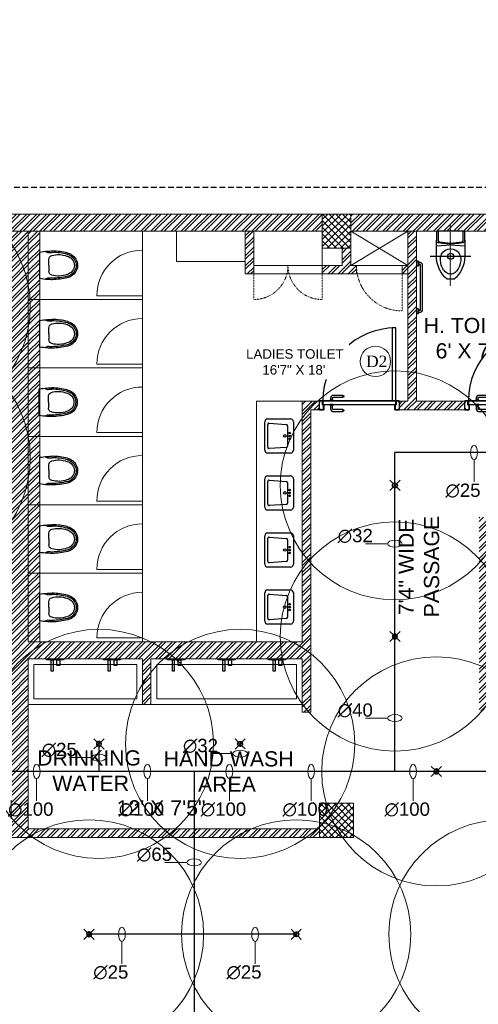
# Model space of a CAD drawing. Header units: inches. Extents: x 127277 to 158499, y 12149 to 20675.
# Tile 23 of 29: x 127875 to 128116, y 19253 to 19771. Entities that reach past the tile are written whole.
import ezdxf

# ---------------------------------------------------------------- set-up
doc = ezdxf.new("R2010")
doc.units = ezdxf.units.IN
doc.header["$MEASUREMENT"] = 0
doc.header["$PDMODE"] = 34
doc.linetypes.add('CENTER', pattern=[50.8, 31.75, -6.35, 6.35, -6.35])
doc.linetypes.add('HIDDEN', pattern=[0.375, 0.25, -0.125])
for name, color, linetype, lineweight in [('00-GRIDTEXT', 1, 'Continuous', 13), ('FIRE', 1, 'Continuous', 25), ('KIT TEXT.', 5, 'Continuous', 5), ('PD_BRICK WALL_115', 134, 'Continuous', 30), ('PD_BRICK WALL_230', 4, 'Continuous', 50), ('PD_COLUMN', 2, 'Continuous', 60), ('PD_DOOR', 42, 'Continuous', 25), ('PD_ELEVATION_03', 80, 'Continuous', 25), ('PD_FIXTURE', 21, 'Continuous', 25), ('PD_HATCH', 45, 'Continuous', 9), ('PP-SPRINKLER PIPE', 1, 'Continuous', 0), ('PP-TEXT', 7, 'Continuous', 40), ('SH-SPRINKLAR', 1, 'Continuous', 0)]:
    doc.layers.add(name, color=color, linetype=linetype, lineweight=lineweight)
for name, color, linetype in [('PD_025_TEXT', 61, 'Continuous'), ('PD_DIMENSION', 101, 'Continuous'), ('PP-SPRINKLER', 1, 'Continuous')]:
    doc.layers.add(name, color=color, linetype=linetype)
doc.styles.add('ISO', font='isocp.shx', dxfattribs={"height": 250})
doc.styles.get("Standard").update_dxf_attribs({"font": 'times.ttf', "height": 4})
doc.styles.add('style1', font='arial.ttf', dxfattribs={"height": 500})
doc.styles.add('text Ht 200mm', font='arial.ttf')
doc.dimstyles.new('Copy of MONTY-1', dxfattribs={"dimtxt": 6, "dimasz": 6, "dimexe": 1.625, "dimexo": 9.125, "dimgap": 0.09, "dimtad": 0, "dimdec": 1, "dimzin": 0, "dimdsep": 46, "dimlunit": 4, "dimtxsty": 'Standard', "dimblk": 'OBLIQUE', "dimcen": 1.125, "dimadec": 0, "dimazin": 0, "dimtfac": 1, "dimtdec": 1, "dimtofl": 0, "dimtmove": 0, "dimatfit": 3, "dimfxl": 7, "dimfxlon": 1, "dimtolj": 1, "dimtzin": 0, "dimlwe": 15, "dimarcsym": 1})
pattern_1 = [(45, (284116.9407, 45358.2446), (-1.767766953, 1.767766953), []), (135, (284116.9407, 45358.2446), (-1.767766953, -1.767766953), [])]

# ---------------------------------------------------------------- blocks, each defined once
blk = doc.blocks.new('A$C6E471120')
at = {"layer": 'KIT TEXT.', "color": 251, "char_height": 60.18, "attachment_point": 7, "style": 'ISO'}
for s, insert, width in [('\\pi300.49;{\\Fromans|c0;\\W0.8;WORK TABLE}', (-5068, -328, 489), 1050.28), ('\\pi325.49;{\\Fromans|c0;\\W0.8;WORK TABLE \\P\\pi370.19;WITH SINK}', (-834, -1718, 489), 1100.28), ('\\pi300.49;{\\Fromans|c0;\\W0.8;WORK TABLE}', (-5344, -1933, 489), 1050.28), ('\\pi300.49;{\\Fromans|c0;\\W0.8;WORK TABLE}', (-5344, -2683, 489), 1050.28), ('\\pi526.07;{\\Fromans|c0;\\W0.8; \\P\\pi263.59;CHEST FREEZER}', (-2321, -2769, 489), 1100.28), ('\\pi526.07;{\\Fromans|c0;\\W0.8; \\P\\pi263.59;CHEST FREEZER}', (-1183, -2769, 489), 1100.28)]:
    blk.add_mtext(s, dxfattribs=dict(at, insert=insert, width=width))
blk = doc.blocks.new('door 1')
at = {"layer": 'PD_DOOR', "color": 8}
for p, q in [((159756, 15338), (159696, 15338)), ((159696, 15338), (159696, 15313)), ((159696, 15313), (159696, 15338)), ((159696, 15338), (159756, 15338)), ((159696, 15213), (159696, 15338)), ((159698, 15313), (159698, 15336)), ((159698, 15336), (159754, 15336)), ((159754, 15336), (159698, 15336)), ((159698, 15336), (159698, 15313)), ((159754, 15336), (159754, 15268)), ((159754, 15268), (159754, 15336)), ((159756, 15266), (159756, 15338)), ((159756, 15338), (159756, 15266)), ((160473, 15356), (160473, 15360)), ((160473, 15360), (160473, 15356)), ((160603, 15360), (160473, 15360)), ((160473, 15360), (160473, 15336)), ((160473, 15360), (160473, 15360)), ((160473, 15335), (160473, 15360)), ((160473, 15335), (160473, 15339)), ((160473, 15339), (160473, 15335)), ((160473, 15336), (160473, 15335)), ((160473, 15335), (160603, 15335)), ((160796, 15338), (160736, 15338)), ((160736, 15338), (160736, 15266)), ((160736, 15266), (160736, 15338)), ((160736, 15338), (160796, 15338)), ((160738, 15268), (160738, 15336)), ((160738, 15336), (160794, 15336)), ((160794, 15336), (160738, 15336)), ((160738, 15336), (160738, 15268)), ((160794, 15336), (160794, 15313)), ((160794, 15313), (160794, 15336)), ((160796, 15313), (160796, 15338)), ((160796, 15338), (160796, 15313)), ((160796, 15338), (160796, 15213)), ((159696, 15313), (159698, 15313)), ((159698, 15313), (159696, 15313)), ((159698, 15238), (159696, 15238)), ((159696, 15238), (159696, 15213)), ((159696, 15213), (159696, 15238)), ((159696, 15238), (159698, 15238)), ((159696, 15213), (159741, 15213)), ((159741, 15213), (159696, 15213)), ((159696, 15213), (159744, 15213)), ((159744, 15213), (159696, 15213)), ((159698, 15215), (159698, 15238)), ((159698, 15238), (159698, 15215)), ((159739, 15215), (159698, 15215)), ((159698, 15215), (159739, 15215)), ((159754, 15268), (159739, 15268)), ((159739, 15268), (159739, 15215)), ((159739, 15215), (159739, 15268)), ((159739, 15268), (159754, 15268)), ((159741, 15213), (159741, 15266)), ((159741, 15266), (159756, 15266)), ((159756, 15266), (159741, 15266)), ((159741, 15266), (159741, 15213)), ((160748, 15263), (159744, 15263)), ((159744, 15263), (159744, 15213)), ((160748, 15263), (159744, 15263)), ((159744, 15263), (159744, 15213)), ((159794, 15213), (159744, 15213)), ((159744, 15213), (159744, 14209)), ((159744, 15213), (160748, 15213)), ((159744, 15213), (159794, 15213)), ((159744, 15213), (159794, 15213)), ((159794, 15213), (159744, 15213)), ((159794, 14209), (159794, 15213)), ((159794, 15213), (160748, 15213)), ((159794, 15213), (160748, 15213)), ((160748, 15213), (159794, 15213)), ((160605, 15273), (160605, 15263)), ((160622, 15273), (160605, 15273)), ((160605, 15273), (160622, 15273)), ((160650, 15263), (160605, 15263)), ((160605, 15263), (160650, 15263)), ((160605, 15213), (160605, 15203)), ((160605, 15213), (160650, 15213)), ((160639, 15213), (160605, 15213)), ((160605, 15203), (160650, 15203)), ((160650, 15203), (160605, 15203)), ((160615, 15323), (160615, 15273)), ((160640, 15273), (160615, 15273)), ((160615, 15273), (160622, 15273)), ((160615, 15203), (160615, 15178)), ((160615, 15203), (160640, 15203)), ((160640, 15203), (160615, 15203)), ((160618, 15268), (160618, 15263)), ((160638, 15268), (160618, 15268)), ((160618, 15268), (160638, 15268)), ((160638, 15263), (160618, 15263)), ((160618, 15263), (160638, 15263)), ((160618, 15213), (160618, 15208)), ((160618, 15213), (160638, 15213)), ((160618, 15213), (160618, 15213)), ((160638, 15213), (160618, 15213)), ((160618, 15208), (160638, 15208)), ((160638, 15208), (160618, 15208)), ((160622, 15273), (160625, 15273)), ((160625, 15273), (160628, 15273)), ((160628, 15273), (160631, 15273)), ((160628, 15273), (160650, 15273)), ((160631, 15273), (160634, 15273)), ((160634, 15273), (160640, 15273)), ((160650, 15273), (160634, 15273)), ((160638, 15263), (160638, 15268)), ((160638, 15208), (160638, 15213)), ((160650, 15213), (160639, 15213)), ((160640, 15273), (160640, 15323)), ((160640, 15178), (160640, 15203)), ((160650, 15263), (160650, 15273)), ((160650, 15203), (160650, 15213)), ((160736, 15266), (160751, 15266)), ((160751, 15266), (160736, 15266)), ((160753, 15268), (160738, 15268)), ((160738, 15268), (160753, 15268)), ((160748, 15213), (160748, 15263)), ((160748, 15263), (160748, 15213)), ((160748, 15213), (160796, 15213)), ((160796, 15213), (160748, 15213)), ((160751, 15266), (160751, 15213)), ((160751, 15213), (160751, 15266)), ((160751, 15213), (160796, 15213)), ((160796, 15213), (160751, 15213)), ((160753, 15215), (160753, 15268)), ((160753, 15268), (160753, 15215)), ((160794, 15215), (160753, 15215)), ((160753, 15215), (160794, 15215)), ((160794, 15313), (160796, 15313)), ((160796, 15313), (160794, 15313)), ((160796, 15238), (160794, 15238)), ((160794, 15238), (160794, 15215)), ((160794, 15215), (160794, 15238)), ((160794, 15238), (160796, 15238)), ((160796, 15213), (160796, 15238)), ((160796, 15238), (160796, 15213)), ((160473, 15165), (160473, 15161)), ((160473, 15161), (160473, 15165)), ((160603, 15165), (160473, 15165)), ((160473, 15165), (160473, 15141)), ((160473, 15165), (160473, 15165)), ((160473, 15140), (160473, 15165)), ((160473, 15144), (160473, 15140)), ((160473, 15140), (160473, 15144)), ((160473, 15141), (160473, 15140)), ((160473, 15140), (160603, 15140)), ((159744, 14209), (159794, 14209))]:
    blk.add_line(p, q, dxfattribs=at)
at = {"layer": 'PD_DOOR', "color": 8, "flags": 128}
for points in [[(160460, 15348), (160460, 15348), (160460, 15349), (160461, 15349), (160461, 15350), (160461, 15350), (160461, 15351), (160461, 15351), (160461, 15352), (160461, 15352), (160461, 15353), (160462, 15353), (160462, 15353), (160462, 15354), (160462, 15354), (160463, 15355), (160463, 15355), (160463, 15356), (160464, 15356), (160464, 15356), (160464, 15357), (160465, 15357), (160465, 15357), (160465, 15358), (160466, 15358), (160466, 15358), (160467, 15358), (160467, 15359), (160467, 15359), (160468, 15359), (160468, 15359), (160469, 15359), (160469, 15360), (160470, 15360), (160470, 15360), (160471, 15360), (160471, 15360), (160472, 15360), (160472, 15360), (160473, 15360), (160473, 15360)], [(160473, 15335), (160472, 15335), (160472, 15335), (160471, 15335), (160471, 15335), (160470, 15335), (160470, 15336), (160469, 15336), (160469, 15336), (160469, 15336), (160468, 15336), (160468, 15336), (160467, 15337), (160467, 15337), (160466, 15337), (160466, 15337), (160465, 15338), (160465, 15338), (160465, 15338), (160464, 15339), (160464, 15339), (160464, 15339), (160463, 15340), (160463, 15340), (160463, 15340), (160462, 15341), (160462, 15341), (160462, 15342), (160462, 15342), (160461, 15343), (160461, 15343), (160461, 15344), (160461, 15344), (160461, 15345), (160461, 15345), (160461, 15346), (160461, 15346), (160460, 15347), (160460, 15347), (160460, 15348), (160460, 15348)], [(160640, 15323), (160640, 15324), (160640, 15326), (160640, 15327), (160640, 15329), (160640, 15330), (160639, 15332), (160639, 15333), (160639, 15334), (160638, 15336), (160637, 15337), (160637, 15339), (160636, 15340), (160635, 15341), (160635, 15343), (160634, 15344), (160633, 15345), (160632, 15346), (160631, 15347), (160630, 15348), (160629, 15350), (160628, 15351), (160627, 15352), (160626, 15352), (160624, 15353), (160623, 15354), (160622, 15355), (160621, 15356), (160619, 15356), (160618, 15357), (160617, 15358), (160615, 15358), (160614, 15359), (160612, 15359), (160611, 15359), (160609, 15360), (160608, 15360), (160606, 15360), (160605, 15360), (160603, 15360), (160603, 15360)], [(160603, 15335), (160603, 15335), (160604, 15335), (160604, 15335), (160605, 15335), (160605, 15335), (160606, 15335), (160606, 15335), (160607, 15335), (160607, 15334), (160608, 15334), (160608, 15334), (160609, 15334), (160609, 15333), (160610, 15333), (160610, 15333), (160610, 15333), (160611, 15332), (160611, 15332), (160612, 15332), (160612, 15331), (160612, 15331), (160613, 15331), (160613, 15330), (160613, 15330), (160613, 15329), (160614, 15329), (160614, 15329), (160614, 15328), (160614, 15328), (160615, 15327), (160615, 15327), (160615, 15326), (160615, 15326), (160615, 15325), (160615, 15325), (160615, 15324), (160615, 15324), (160615, 15323), (160615, 15323), (160615, 15323)], [(160460, 15153), (160460, 15153), (160460, 15154), (160461, 15154), (160461, 15155), (160461, 15155), (160461, 15156), (160461, 15156), (160461, 15157), (160461, 15157), (160461, 15158), (160462, 15158), (160462, 15158), (160462, 15159), (160462, 15159), (160463, 15160), (160463, 15160), (160463, 15161), (160464, 15161), (160464, 15161), (160464, 15162), (160465, 15162), (160465, 15162), (160465, 15163), (160466, 15163), (160466, 15163), (160467, 15163), (160467, 15164), (160467, 15164), (160468, 15164), (160468, 15164), (160469, 15164), (160469, 15165), (160470, 15165), (160470, 15165), (160471, 15165), (160471, 15165), (160472, 15165), (160472, 15165), (160473, 15165), (160473, 15165)], [(160473, 15140), (160472, 15140), (160472, 15140), (160471, 15140), (160471, 15140), (160470, 15140), (160470, 15141), (160469, 15141), (160469, 15141), (160469, 15141), (160468, 15141), (160468, 15141), (160467, 15142), (160467, 15142), (160466, 15142), (160466, 15142), (160465, 15143), (160465, 15143), (160465, 15143), (160464, 15144), (160464, 15144), (160464, 15144), (160463, 15145), (160463, 15145), (160463, 15145), (160462, 15146), (160462, 15146), (160462, 15147), (160462, 15147), (160461, 15148), (160461, 15148), (160461, 15149), (160461, 15149), (160461, 15150), (160461, 15150), (160461, 15151), (160461, 15151), (160460, 15152), (160460, 15152), (160460, 15153), (160460, 15153)], [(160603, 15140), (160604, 15140), (160606, 15140), (160607, 15140), (160609, 15141), (160610, 15141), (160612, 15141), (160613, 15142), (160615, 15142), (160616, 15143), (160618, 15143), (160619, 15144), (160620, 15144), (160622, 15145), (160623, 15146), (160624, 15147), (160625, 15148), (160627, 15148), (160628, 15149), (160629, 15150), (160630, 15152), (160631, 15153), (160632, 15154), (160633, 15155), (160634, 15156), (160634, 15157), (160635, 15159), (160636, 15160), (160637, 15161), (160637, 15163), (160638, 15164), (160638, 15165), (160639, 15167), (160639, 15168), (160640, 15170), (160640, 15171), (160640, 15173), (160640, 15174), (160640, 15176), (160640, 15177), (160640, 15178)], [(160615, 15178), (160615, 15177), (160615, 15177), (160615, 15176), (160615, 15176), (160615, 15175), (160615, 15175), (160615, 15174), (160615, 15174), (160615, 15173), (160614, 15173), (160614, 15172), (160614, 15172), (160614, 15171), (160614, 15171), (160613, 15171), (160613, 15170), (160613, 15170), (160612, 15169), (160612, 15169), (160612, 15169), (160611, 15168), (160611, 15168), (160611, 15168), (160610, 15167), (160610, 15167), (160609, 15167), (160609, 15167), (160608, 15166), (160608, 15166), (160607, 15166), (160607, 15166), (160607, 15166), (160606, 15166), (160606, 15165), (160605, 15165), (160605, 15165), (160604, 15165), (160604, 15165), (160603, 15165), (160603, 15165)]]:
    blk.add_lwpolyline(points, dxfattribs=at)
at = {"layer": 'PD_DOOR', "color": 8}
blk.add_arc((159744, 15213), 1004, 270, 0, dxfattribs=at)
blk = doc.blocks.new('DOOR1')
at = {"color": 8, "xscale": 0.03818181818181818, "yscale": 0.03818181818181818, "zscale": 0.03818181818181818, "rotation": 90}
blk.add_blockref('door 1', (-2370.94, -8406.75), dxfattribs=at)
blk = doc.blocks.new('_OBLIQUE')
at = {"color": 251, "linetype": 'ByBlock'}
blk.add_line((-0.5, -0.5), (0.5, 0.5), dxfattribs=at)
blk = doc.blocks.new('*D698')
at = {"layer": 'Defpoints', "color": 0, "transparency": 16777216}
for p in [(139780.66, 19602.74), (138682.66, 19579.75), (139780.66, 19570.75)]:
    blk.add_point(p, dxfattribs=at)
at = {"layer": 'PD_DIMENSION', "color": 0, "linetype": 'HIDDEN', "lineweight": 15, "ltscale": 12, "transparency": 16777216}
for p, q in [((138682.66, 19584.75), (138682.66, 19604.24)), ((139780.66, 19575.75), (139780.66, 19604.24))]:
    blk.add_line(p, q, dxfattribs=at)
at = {"layer": 'PD_DIMENSION', "color": 0, "linetype": 'HIDDEN', "lineweight": -2, "ltscale": 12, "transparency": 16777216}
for p, q in [((138682.66, 19602.74), (139221.26, 19602.74)), ((139780.66, 19602.74), (139242.05, 19602.74))]:
    blk.add_line(p, q, dxfattribs=at)
at = {"layer": 'PD_DIMENSION', "color": 0, "lineweight": -2, "transparency": 16777216, "xscale": 2, "yscale": 2, "zscale": 2, "rotation": 180}
blk.add_blockref('_OBLIQUE', (138682.66, 19602.74), dxfattribs=at)
at = {"layer": 'PD_DIMENSION', "color": 0, "lineweight": -2, "transparency": 16777216, "xscale": 2, "yscale": 2, "zscale": 2}
blk.add_blockref('_OBLIQUE', (139780.66, 19602.74), dxfattribs=at)
at = {"layer": 'PD_DIMENSION', "color": 0, "lineweight": 5, "transparency": 16777216, "insert": (139231.66, 19602.74), "char_height": 6, "attachment_point": 5}
blk.add_mtext('\\A1;91\'-6"', dxfattribs=at)
blk = doc.blocks.new('XI')
at = {"color": 8, "linetype": 'CENTER', "ltscale": 0.2}
for points in [[(-370, 300), (-370, -300)], [(-802, 0), (95, 0)]]:
    blk.add_lwpolyline(points, dxfattribs=at)
at = {"color": 8}
for points in [[(-134, -210), (-370, -210, -0.218492), (-710, -50), (-710, 50, -0.218492), (-370, 210), (-134, 210)], [(0, 170, 0.414214), (-15, 185), (-131, 185, 0.379919), (-156, 163), (-175, 0), (-156, -163, 0.379919), (-131, -185), (-15, -185, 0.414214), (0, -170)]]:
    blk.add_lwpolyline(points, format="xyb", dxfattribs=at)
for points in [[(-418, 150, -1.051391), (-418, -150, -0.060335), (-499, -137, -0.081386), (-571, -103, -0.106971), (-621, -50, -0.136416), (-635, 0, -0.136416), (-621, 50, -0.106971), (-571, 103, -0.081386), (-499, 137, -0.060335)], [(0, -185), (0, 185, 0.414214), (-25, 210), (-134, 210, 0.379919), (-169, 179), (-176, 118, 0.059314), (-176, -118), (-169, -179, 0.379919), (-134, -210), (-25, -210, 0.414214)]]:
    blk.add_lwpolyline(points, format="xyb", close=True, dxfattribs=at)
blk.add_lwpolyline([(-215, 210), (-200, 0), (-215, -210)], dxfattribs=at)
blk.add_circle((-370, 0), 45, dxfattribs=at)
blk = doc.blocks.new('A$C07EA312C')
at = {"color": 8}
for points in [[(0, 550), (0, 500), (10, 500, 0.414214), (20, 510), (20, 540, 0.414214), (10, 550)], [(0, 50), (0, 0), (10, 0, 0.414214), (20, 10), (20, 40, 0.414214), (10, 50)]]:
    blk.add_lwpolyline(points, format="xyb", close=True, dxfattribs=at)
for points in [[(20, 15), (35, 15, 0.414214), (60, 40), (60, 510, 0.414214), (35, 535), (20, 535)], [(20, 35), (35, 35, 0.414214), (40, 40), (40, 510, 0.414214), (35, 515), (20, 515)]]:
    blk.add_lwpolyline(points, format="xyb", dxfattribs=at)
blk = doc.blocks.new('LV')
at = {"color": 8}
for p, q in [((-305, 51), (-305, 459)), ((-254, 510), (254, 510)), ((-205, 127), (-226, 431)), ((-201, 458), (203, 458)), ((228, 431), (205, 127)), ((305, 459), (305, 51)), ((254, 0), (-254, 0)), ((180, 103), (-180, 103))]:
    blk.add_line(p, q, dxfattribs=at)
for centre, radius in [((0, 154), 23.6), ((-51, 67), 14.4), ((0, 67), 15.3), ((51, 67), 14.4)]:
    blk.add_circle(centre, radius, dxfattribs=at)
for centre, radius, start, end in [((-254, 459), 50.8, 90, 180), ((-201, 433), 25.4, 90, 184.2016), ((203, 433), 25.4, 355.4179, 90), ((254, 459), 50.8, 0, 90), ((-254, 51), 50.8, 180, 270), ((-180, 129), 25.4, 184.2016, 270), ((180, 129), 25.4, 270, 355.4179), ((254, 51), 50.8, 270, 0)]:
    blk.add_arc(centre, radius, start, end, dxfattribs=at)
blk = doc.blocks.new('ta0p3456')
at = {"color": 8, "ltscale": 12}
for points in [[(-4.5, 0), (4.5, 0), (4.5, -0.5), (-4.5, -0.5)], [(-1, -0.5), (-1, -6.5), (-2, -6.5), (-2, -0.5)], [(2.5, -0.5), (2.5, -3.5), (1, -3.5), (1, -0.5)]]:
    blk.add_lwpolyline(points, close=True, dxfattribs=at)
blk = doc.blocks.new('A$C24556D30')
at = {"color": 8}
for p, q in [((170, 400), (170, 20)), ((300, 210), (300, 292)), ((300, 210), (300, 128))]:
    blk.add_line(p, q, dxfattribs=at)
for points in [[(280, 413, 0.02753), (170, 400, 0.02753)], [(300, 210), (300, 290, 0.704392)], [(570, 386, 0.054905), (350, 415, 0.054905)], [(565, 366, 0.054905), (350, 395, 0.054905)], [(300, 210), (300, 130, -0.704392)], [(170, 20, 0.02753), (280, 7, 0.02753)], [(565, 54, -0.054905), (350, 25, -0.054905)], [(570, 34, -0.054905), (350, 5, -0.054905)]]:
    blk.add_lwpolyline(points, format="xyb", dxfattribs=at)
for centre, radius, start, end in [((280, 413), 20, 184.5905, 273.8823), ((350, -585), 1000, 90, 94.0204), ((350, -585), 980, 90, 94.0204), ((360, 292), 60, 105.9249, 180), ((439, 15), 348, 69.701, 105.9249), ((530, 210), 135, 0, 77.2425), ((530, 210), 160, 60, 77.2425), ((530, 210), 180, 60, 77.2425), ((530, 210), 160, 0, 60), ((530, 210), 180, 0, 60), ((530, 210), 135, 282.7575, 0), ((530, 210), 160, 300, 0), ((530, 210), 180, 300, 0), ((280, 7), 20, 86.1177, 175.4095), ((350, 1005), 1000, 265.9796, 270), ((350, 1005), 980, 265.9796, 270), ((360, 128), 60, 180, 254.0751), ((439, 405), 348, 254.0751, 290.299), ((530, 210), 160, 282.7575, 300), ((530, 210), 180, 282.7575, 300)]:
    blk.add_arc(centre, radius, start, end, dxfattribs=at)
blk = doc.blocks.new('PP-CEILING PENDANT')
at = {"layer": 'SH-SPRINKLAR', "lineweight": -3}
for p, q in [((-17, 17), (-76, 76)), ((-24, 1), (-37, 4)), ((-24, 0), (-37, -3)), ((-17, 17), (-29, 24)), ((-17, 17), (-24, 29)), ((0, 24), (-3, 37)), ((-1, 9), (-1, 24)), ((1, 24), (4, 37)), ((1, 9), (1, 24)), ((17, 17), (75, 75)), ((17, 17), (24, 29)), ((18, 16), (29, 24)), ((24, 0), (37, 3)), ((-18, -16), (-76, -75)), ((-18, -16), (-29, -23)), ((-17, -17), (-25, -28)), ((-2, -24), (-4, -37)), ((-1, -24), (-1, -9)), ((-1, -24), (2, -37)), ((1, -24), (1, -9)), ((16, -18), (23, -30)), ((16, -18), (75, -76)), ((17, -17), (28, -25)), ((24, -1), (37, -4))]:
    blk.add_line(p, q, dxfattribs=at)
at = {"layer": 'SH-SPRINKLAR', "color": 8, "lineweight": 5}
blk.add_circle((0, 0), 1700, dxfattribs=at)
at = {"layer": 'SH-SPRINKLAR', "lineweight": -3}
for centre, major_axis, start_param, end_param in [((0, 0), (26.5, 26.5), 1.657505, 2.255676), ((0, 0), (-26.5, 26.5), 5.588406, 6.189787), ((0, 0), (0.02, 8.87), 5.497787, 11.780972), ((0, 0), (0.02, 6.56), 5.497787, 11.780972), ((0, 23), (1.12, 1.12), 5.863873, 8.273293), ((0, 0), (-26.5, 26.5), 4.798644, 5.40368), ((0, 0), (26.5, 26.5), 5.57395, 6.180955), ((0, 0), (-26.5, 26.5), 0.862204, 1.45951), ((0, 0), (-26.5, 26.5), 1.637496, 2.236801), ((0, -23), (1.12, 1.12), 2.722281, 5.131701), ((0, 0), (-26.5, 26.5), 2.418515, 3.021492), ((0, 0), (26.5, 26.5), 4.778634, 5.384791)]:
    blk.add_ellipse(centre, major_axis=major_axis, ratio=1, start_param=start_param, end_param=end_param, dxfattribs=at)
blk = doc.blocks.new('PP-SP ARROW')
at = {"color": 3}
blk.add_line((-31.5, 0), (-128.7, 0), dxfattribs=at)
blk.add_ellipse((0, 0), major_axis=(-31.5, 0), ratio=0.476486, dxfattribs=at)
blk = doc.blocks.new('FIRST FLOOR')
at = {"layer": 'PD_HATCH', "lineweight": 5}
h = blk.add_hatch(dxfattribs=at)
h.set_pattern_fill('ANSI37', color=251, scale=20)
h.set_pattern_definition(pattern_1)
h.paths.add_polyline_path([(139428.16, 19588.75), (139413.16, 19588.75), (139413.16, 19570.75), (139428.16, 19570.75)])
h = blk.add_hatch(dxfattribs=at)
h.set_pattern_fill('ANSI32', color=251, scale=10)
h.set_pattern_definition([(45, (139238.8868, 19346.3716), (-2.65165, 2.65165), []), (45, (139240.6546, 19346.3716), (-2.65165, 2.65165), [])])
h.paths.add_polyline_path([(139249.66, 19348.45), (139206.41, 19348.45), (139206.41, 19343.95), (139249.66, 19343.95)])
h.paths.add_polyline_path([(139164.41, 19348.45), (139121.16, 19348.45), (139121.16, 19343.95), (139164.41, 19343.95)], flags=17)
h.paths.add_polyline_path([(139207.66, 19260.75), (139207.66, 19265.25), (139121.16, 19265.25), (139121.16, 19420.75), (139044.16, 19420.75), (139044.16, 19364.75), (139082.16, 19364.75), (139082.16, 19369.25), (139048.66, 19369.25), (139048.66, 19416.25), (139116.66, 19416.25), (139116.66, 19369.25), (139112.16, 19369.25), (139112.16, 19364.75), (139116.66, 19364.75), (139116.66, 19316.75), (139112.16, 19316.75), (139112.16, 19312.25), (139116.66, 19312.25), (139116.66, 19265.25), (139060.66, 19265.25), (139060.66, 19260.75), (139194.16, 19260.75), (139194.16, 19254.75), (139198.66, 19254.75), (139198.66, 19260.75)])
h.paths.add_polyline_path([(139249.66, 19265.25), (139249.66, 19260.75), (139411.66, 19260.75), (139411.66, 19265.25), (139258.66, 19265.25), (139258.66, 19354.75), (139318.66, 19354.75), (139318.66, 19330.75), (139323.16, 19330.75), (139323.16, 19354.75), (139402.66, 19354.75), (139402.66, 19326.75), (139407.16, 19326.75), (139407.16, 19485.75), (139411.66, 19485.75), (139411.66, 19490.25), (139402.66, 19490.25), (139402.66, 19363.75), (139258.66, 19363.75), (139258.66, 19579.75), (139249.66, 19579.75)])
h = blk.add_hatch(dxfattribs=at)
h.set_pattern_fill('ANSI32', color=251, scale=10)
h.set_pattern_definition([(45, (165803.1266, 37468.1404), (-2.65165043, 2.65165043), []), (45, (165804.8943, 37468.1404), (-2.65165043, 2.65165043), [])])
h.paths.add_polyline_path([(139264.66, 19579.75), (139258.66, 19579.75), (139258.66, 19543.75), (139264.66, 19543.75)])
h.paths.add_polyline_path([(139264.66, 19543.75), (139258.66, 19543.75), (139258.66, 19507.75), (139264.66, 19507.75)])
h.paths.add_polyline_path([(139258.66, 19507.75), (139258.66, 19471.75), (139264.66, 19471.75), (139264.66, 19507.75)])
h.paths.add_polyline_path([(139264.66, 19471.75), (139258.66, 19471.75), (139258.66, 19435.75), (139264.66, 19435.75)])
h.paths.add_polyline_path([(139264.66, 19435.75), (139258.66, 19435.75), (139258.66, 19399.75), (139264.66, 19399.75)])
h.paths.add_polyline_path([(139264.66, 19399.75), (139258.66, 19399.75), (139258.66, 19363.75), (139264.66, 19363.75)])
h.paths.add_polyline_path([(139543.66, 19579.75), (139534.66, 19579.75), (139534.66, 19490.25), (139530.16, 19490.25), (139530.16, 19485.75), (139534.66, 19485.75), (139534.66, 19475.75), (139543.66, 19475.75)])
h.paths.add_polyline_path([(139462.66, 19579.75), (139458.16, 19579.75), (139458.16, 19490.25), (139453.66, 19490.25), (139453.66, 19485.75), (139488.16, 19485.75), (139488.16, 19490.25), (139462.66, 19490.25)])
h.paths.add_polyline_path([(139458.16, 19561.75), (139455.16, 19561.75), (139455.16, 19557.25), (139458.16, 19557.25)], flags=17)
h.paths.add_polyline_path([(139431.16, 19561.75), (139428.16, 19561.75), (139428.16, 19570.75), (139423.66, 19570.75), (139423.66, 19561.75), (139413.16, 19561.75), (139413.16, 19557.25), (139431.16, 19557.25)])
h.paths.add_polyline_path([(139377.16, 19579.75), (139372.66, 19579.75), (139372.66, 19563.75), (139372.66, 19557.25), (139377.16, 19557.25), (139377.16, 19561.75)])
h.paths.add_polyline_path([(139668.16, 19579.75), (139663.66, 19579.75), (139663.66, 19561.75), (139668.16, 19561.75)])
h = blk.add_hatch(dxfattribs=at)
h.set_pattern_fill('ANSI37', color=251, scale=20)
h.set_pattern_definition(pattern_1)
h.paths.add_polyline_path([(139429.66, 19278.75), (139429.66, 19260.75), (139411.66, 19260.75), (139411.66, 19278.75)])
at = {"layer": 'PD_BRICK WALL_115', "color": 251, "lineweight": 5}
for p, q in [((139789.66, 19588.75), (139007.41, 19588.75)), ((139413.16, 19579.75), (139243.66, 19579.75)), ((139264.66, 19363.75), (139264.66, 19579.75)), ((139372.66, 19579.75), (139372.66, 19557.25)), ((139377.16, 19579.75), (139377.16, 19557.25)), ((139593.16, 19579.75), (139428.16, 19579.75)), ((139462.66, 19490.25), (139462.66, 19579.75)), ((139423.66, 19570.75), (139423.66, 19561.75)), ((139428.16, 19570.75), (139428.16, 19561.75)), ((139413.16, 19561.75), (139423.66, 19561.75)), ((139428.16, 19561.75), (139431.16, 19561.75)), ((139431.16, 19561.75), (139431.16, 19557.25)), ((139455.16, 19561.75), (139458.16, 19561.75)), ((139455.16, 19561.75), (139455.16, 19557.25)), ((139372.66, 19557.25), (139377.16, 19557.25)), ((139413.16, 19557.25), (139431.16, 19557.25)), ((139455.16, 19557.25), (139458.16, 19557.25)), ((139453.66, 19485.75), (139453.66, 19490.25)), ((139453.66, 19490.25), (139453.66, 19485.75)), ((139462.66, 19490.25), (139488.16, 19490.25)), ((139488.16, 19490.25), (139488.16, 19485.75)), ((139453.66, 19485.75), (139488.16, 19485.75))]:
    blk.add_line(p, q, dxfattribs=at)
for points in [[(139453.66, 19490.25), (139458.16, 19490.25), (139458.16, 19579.75)], [(139411.66, 19260.75), (139249.66, 19260.75), (139249.66, 19265.25)]]:
    blk.add_lwpolyline(points, dxfattribs=at)
at = {"layer": 'PD_BRICK WALL_230', "color": 251, "lineweight": 5}
blk.add_line((139413.16, 19561.75), (139413.16, 19557.25), dxfattribs=at)
at = {"layer": 'PD_COLUMN', "color": 251, "lineweight": 5}
for points in [[(139428.16, 19570.75), (139413.16, 19570.75), (139413.16, 19588.75), (139428.16, 19588.75)], [(139429.66, 19278.75), (139429.66, 19260.75), (139411.66, 19260.75), (139411.66, 19278.75)]]:
    blk.add_lwpolyline(points, close=True, dxfattribs=at)
at = {"layer": 'PD_DOOR', "color": 251, "lineweight": 5}
blk.add_circle((139441.14, 19511.21), 8, dxfattribs=at)
at = {"layer": 'PD_ELEVATION_03', "color": 251, "lineweight": 5, "ltscale": 12}
for p, q in [((139413.16, 19570.75), (139413.16, 19561.75)), ((139413.16, 19561.75), (139377.16, 19561.75)), ((139455.16, 19561.75), (139431.16, 19561.75)), ((139413.16, 19557.25), (139377.16, 19557.25)), ((139431.16, 19557.25), (139455.16, 19557.25))]:
    blk.add_line(p, q, dxfattribs=at)
at = {"layer": 'PD_FIXTURE', "color": 251, "lineweight": 5, "ltscale": 12}
for p, q in [((139318.66, 19579.75), (139318.66, 19569.75)), ((139428.16, 19561.75), (139458.16, 19579.75)), ((139458.16, 19561.75), (139428.16, 19579.75)), ((139318.66, 19545.75), (139318.66, 19569.75)), ((139318.66, 19543.75), (139258.66, 19543.75)), ((139318.66, 19545.75), (139294.66, 19545.75)), ((139318.66, 19545.75), (139318.66, 19532.13)), ((139318.66, 19545.75), (139318.66, 19533.75)), ((139318.66, 19509.75), (139318.66, 19533.75)), ((139318.66, 19507.75), (139258.66, 19507.75)), ((139318.66, 19509.75), (139294.66, 19509.75)), ((139318.66, 19509.75), (139318.66, 19496.13)), ((139318.66, 19509.75), (139318.66, 19497.75)), ((139318.66, 19473.75), (139318.66, 19497.75)), ((139378.66, 19363.75), (139378.66, 19490.25)), ((139402.66, 19490.25), (139378.66, 19490.25)), ((139318.66, 19471.75), (139258.66, 19471.75)), ((139318.66, 19473.75), (139294.66, 19473.75)), ((139318.66, 19473.75), (139318.66, 19460.13)), ((139318.66, 19473.75), (139318.66, 19461.75)), ((139318.66, 19437.75), (139318.66, 19461.75)), ((139318.66, 19435.75), (139258.66, 19435.75)), ((139318.66, 19437.75), (139294.66, 19437.75)), ((139318.66, 19437.75), (139318.66, 19424.13)), ((139318.66, 19437.75), (139318.66, 19425.75)), ((139318.66, 19401.75), (139318.66, 19425.75)), ((139318.66, 19399.75), (139258.66, 19399.75)), ((139318.66, 19401.75), (139294.66, 19401.75)), ((139318.66, 19401.75), (139318.66, 19388.13)), ((139318.66, 19401.75), (139318.66, 19389.75)), ((139318.66, 19365.75), (139318.66, 19389.75)), ((139318.66, 19365.75), (139294.66, 19365.75)), ((139318.66, 19365.75), (139318.66, 19363.75)), ((139318.66, 19330.75), (139258.66, 19330.75)), ((139402.66, 19330.75), (139323.16, 19330.75))]:
    blk.add_line(p, q, dxfattribs=at)
at = {"layer": 'PD_FIXTURE', "color": 251, "linetype": 'HIDDEN', "lineweight": 5, "ltscale": 0.2}
for p, q in [((139377.16, 19561.75), (139377.16, 19543.75)), ((139413.16, 19561.75), (139413.16, 19543.75)), ((139455.16, 19561.75), (139455.16, 19537.75))]:
    blk.add_line(p, q, dxfattribs=at)
at = {"layer": 'PD_FIXTURE', "color": 251, "lineweight": 5, "ltscale": 12}
for points in [[(139336.66, 19579.75), (139372.66, 19579.75), (139372.66, 19563.75), (139336.66, 19563.75)], [(139261.66, 19333.75), (139315.66, 19333.75), (139315.66, 19351.75), (139261.66, 19351.75)], [(139326.16, 19333.75), (139399.66, 19333.75), (139399.66, 19351.75), (139326.16, 19351.75)]]:
    blk.add_lwpolyline(points, close=True, dxfattribs=at)
for centre in [(139318.66, 19545.75), (139318.66, 19509.75), (139318.66, 19473.75), (139318.66, 19437.75), (139318.66, 19401.75), (139318.66, 19365.75)]:
    blk.add_arc(centre, 24, 90, 180, dxfattribs=at)
at = {"layer": 'PD_FIXTURE', "color": 251, "linetype": 'HIDDEN', "lineweight": 5, "ltscale": 0.2}
for centre, radius, start, end in [((139377.16, 19561.75), 18, 270, 0), ((139413.16, 19561.75), 18, 180, 270), ((139455.16, 19561.75), 24, 180, 270)]:
    blk.add_arc(centre, radius, start, end, dxfattribs=at)
at = {"layer": '00-GRIDTEXT', "color": 8, "xscale": 0.03937007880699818, "yscale": 0.03937007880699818, "zscale": 0.03937007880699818}
blk.add_blockref('A$C6E471120', (139249.66, 19579.75), dxfattribs=at)
at = {"layer": 'PD_DOOR', "color": 8, "ltscale": 25, "rotation": 90.00000000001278}
for p in [(137144.39, 22442.32), (137220.89, 22442.32)]:
    blk.add_blockref('DOOR1', p, dxfattribs=at)
at = {"layer": 'PD_FIXTURE', "color": 251, "ltscale": 12}
for name, p, xscale, yscale, zscale, rotation in [('XI', (139480.66, 19579.75), 0.03571428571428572, 0.03571428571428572, 0.03571428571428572, 90), ('A$C24556D30', (139258.39, 19569.49), -0.03684210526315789, 0.03684210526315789, 0.03684210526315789, 180), ('A$C24556D30', (139258.39, 19533.49), -0.03684210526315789, 0.03684210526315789, 0.03684210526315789, 180), ('A$C24556D30', (139258.18, 19497.49), -0.03684210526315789, 0.03684210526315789, 0.03684210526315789, 180), ('LV', (139398.04, 19472), 0.0295236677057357, 0.0295236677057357, 0.0295236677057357, 90), ('A$C24556D30', (139258.39, 19461.49), -0.03684210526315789, 0.03684210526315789, 0.03684210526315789, 180), ('LV', (139398.04, 19442), 0.0295236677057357, 0.0295236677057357, 0.0295236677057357, 90), ('A$C24556D30', (139258.39, 19425.49), -0.03684210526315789, 0.03684210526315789, 0.03684210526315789, 180), ('LV', (139398.04, 19412), 0.0295236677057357, 0.0295236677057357, 0.0295236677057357, 90), ('A$C24556D30', (139258.39, 19389.49), -0.03684210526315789, 0.03684210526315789, 0.03684210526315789, 180), ('LV', (139398.04, 19382), 0.0295236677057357, 0.0295236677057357, 0.0295236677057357, 90)]:
    blk.add_blockref(name, p, dxfattribs=dict(at, xscale=xscale, yscale=yscale, zscale=zscale, rotation=rotation))
at = {"layer": 'PD_FIXTURE', "color": 251, "ltscale": 12, "xscale": 0.05, "yscale": 0.05, "zscale": 0.05}
blk.add_blockref('A$C07EA312C', (139462.91, 19536.41), dxfattribs=at)
at = {"layer": 'PD_FIXTURE', "color": 251, "ltscale": 12}
for p in [(139272.72, 19354.75), (139302.72, 19354.75), (139336.41, 19354.75), (139362.91, 19354.75), (139389.41, 19354.75)]:
    blk.add_blockref('ta0p3456', p, dxfattribs=at)
at = {"layer": 'PD_025_TEXT', "color": 251, "insert": (139453.31, 19338.29), "char_height": 8, "width": 128.4952, "attachment_point": 1, "rotation": 90, "style": 'style1'}
blk.add_mtext('\\pi39.404;7\'4" WIDE\\P\\pi38.269;PASSAGE', dxfattribs=at)
at = {"layer": 'PD_025_TEXT', "color": 251, "char_height": 8, "attachment_point": 1, "style": 'style1'}
for s, insert, width in [('\\pi39.197;G.TOILET\\P\\pi36.269;5\'8" X 3\'11"', (139018.12, 19403.38), 128.4952), ('\\pi19.346;DRINKING\\P\\pi24.227; WATER', (139243.96, 19306.63), 91.7722), ('\\pi12.634;HAND WASH \\P\\pi30.661;AREA', (139317.21, 19306.13), 91.7722), ('\\pi23.376;12\' X 7\'5"', (139281.71, 19280.34), 91.7722), ('\\pi62.733;FOYER\\P\\pi58.944;11\'6" X 9\'', (139022.74, 19210.96), 162.9076)]:
    blk.add_mtext(s, dxfattribs=dict(at, insert=insert, width=width))
at = {"layer": 'PD_DOOR', "color": 251, "insert": (139436.28, 19514.24), "char_height": 6, "width": 47.1418, "attachment_point": 1}
blk.add_mtext('D2', dxfattribs=at)
at = {"layer": 'PD_DIMENSION', "color": 251, "linetype": 'HIDDEN', "lineweight": 5, "ltscale": 12}
dim = blk.add_linear_dim(base=(139780.66, 19602.74), p1=(138682.66, 19579.75), p2=(139780.66, 19570.75), dimstyle='Copy of MONTY-1', override={"dimasz": 2, "dimexe": 1.5, "dimexo": 5, "dimtmove": 1, "dimfxl": 60}, dxfattribs=at)
dim.commit()
dim.dimension.update_dxf_attribs({"geometry": '*D698', "text_midpoint": (139231.66, 19602.74)})
at = {"layer": 'PD_025_TEXT', "color": 251, "insert": (139370.75, 19517.63), "char_height": 5, "width": 53.9676, "attachment_point": 1, "style": 'style1', "bg_fill": 2}
blk.add_mtext('\\pi0.46437; LADIES TOILET\\P\\pi10.973;16\'7" X 18\'', dxfattribs=at)
at = {"layer": 'PD_HATCH', "lineweight": 5}
h = blk.add_hatch(dxfattribs=at)
h.set_pattern_fill('ANSI32', color=251, scale=10)
h.set_pattern_definition([(45, (138679.5072, 18754.504), (-2.65165, 2.65165), []), (45, (138681.275, 18754.504), (-2.65165, 2.65165), [])])
h.paths.add_polyline_path([(138682.66, 18797.25), (138673.66, 18797.25), (138673.66, 18715.75), (138682.66, 18715.75)])
h.paths.add_polyline_path([(139044.16, 18649.75), (138874.66, 18649.75), (138874.66, 18640.75), (139044.16, 18640.75)])
h.paths.add_polyline_path([(139228.66, 18649.75), (139059.16, 18649.75), (139059.16, 18640.75), (139228.66, 18640.75)])
h.paths.add_polyline_path([(138682.66, 19513.75), (138673.66, 19513.75), (138673.66, 19432.25), (138682.66, 19432.25)])
h.paths.add_polyline_path([(138682.66, 19417.25), (138673.66, 19417.25), (138673.66, 19277.25), (138682.66, 19277.25)])
h.paths.add_polyline_path([(138682.66, 19262.25), (138673.66, 19262.25), (138673.66, 19122.25), (138682.66, 19122.25)])
h.paths.add_polyline_path([(138682.66, 19107.25), (138673.66, 19107.25), (138673.66, 18967.25), (138682.66, 18967.25)])
h.paths.add_polyline_path([(138682.66, 18952.25), (138673.66, 18952.25), (138673.66, 18812.25), (138682.66, 18812.25)])
h.paths.add_polyline_path([(139774.66, 19588.75), (139608.16, 19588.75), (139608.16, 19579.75), (139774.66, 19579.75)])
h.paths.add_polyline_path([(139593.16, 19588.75), (139428.16, 19588.75), (139428.16, 19579.75), (139593.16, 19579.75)])
h.paths.add_polyline_path([(139413.16, 19588.75), (139243.66, 19588.75), (139243.66, 19579.75), (139413.16, 19579.75)])
h.paths.add_polyline_path([(139228.66, 19588.75), (139059.16, 19588.75), (139059.16, 19579.75), (139228.66, 19579.75)])
h.paths.add_polyline_path([(138859.66, 19588.75), (138748.66, 19588.75), (138748.66, 19579.75), (138859.66, 19579.75)])
h.paths.add_polyline_path([(138733.66, 19588.75), (138673.66, 19588.75), (138673.66, 19528.75), (138682.66, 19528.75), (138682.66, 19579.75), (138733.66, 19579.75)])
h.paths.add_polyline_path([(138682.66, 18700.75), (138673.66, 18700.75), (138673.66, 18640.75), (138733.66, 18640.75), (138733.66, 18649.75), (138682.66, 18649.75)])
h.paths.add_polyline_path([(138859.66, 18649.75), (138748.66, 18649.75), (138748.66, 18640.75), (138859.66, 18640.75)])
h.paths.add_polyline_path([(139268.41, 18649.75), (139243.66, 18649.75), (139243.66, 18640.75), (139268.41, 18640.75)])
h.paths.add_polyline_path([(139413.16, 18649.75), (139388.41, 18649.75), (139388.41, 18640.75), (139413.16, 18640.75)])
h.paths.add_polyline_path([(139450.66, 18649.75), (139428.16, 18649.75), (139428.16, 18640.75), (139450.66, 18640.75)])
h.paths.add_polyline_path([(139593.16, 18649.75), (139570.66, 18649.75), (139570.66, 18640.75), (139593.16, 18640.75)])
h.paths.add_polyline_path([(139630.66, 18649.75), (139608.16, 18649.75), (139608.16, 18640.75), (139630.66, 18640.75)])
h.paths.add_polyline_path([(139774.66, 18649.75), (139750.66, 18649.75), (139750.66, 18640.75), (139774.66, 18640.75)])
h.paths.add_polyline_path([(139789.66, 18658.75), (139780.66, 18658.75)])
h.paths.add_polyline_path([(139789.66, 18797.25), (139780.66, 18797.25), (139780.66, 18658.75), (139789.66, 18658.75)])
h.paths.add_polyline_path([(139789.66, 18952.25), (139780.66, 18952.25), (139780.66, 18812.25), (139789.66, 18812.25)])
h.paths.add_polyline_path([(139789.66, 19262.25), (139780.66, 19262.25), (139780.66, 18967.25), (139789.66, 18967.25)])
h.paths.add_polyline_path([(139789.66, 19570.75), (139780.66, 19570.75), (139780.66, 19432.25), (139789.66, 19432.25)])
h.paths.add_polyline_path([(139771.66, 19429.25), (139666.66, 19429.25), (139666.66, 19420.25), (139771.66, 19420.25)])
h.paths.add_polyline_path([(139666.66, 19417.25), (139657.66, 19417.25), (139657.66, 19339.25), (139666.66, 19339.25)])
h.paths.add_polyline_path([(139657.66, 19429.25), (139585.66, 19429.25), (139585.66, 19420.25), (139657.66, 19420.25)])
h.paths.add_polyline_path([(139585.66, 19417.25), (139576.66, 19417.25), (139576.66, 19339.25), (139585.66, 19339.25)])
h.paths.add_polyline_path([(139576.66, 19429.25), (139495.66, 19429.25), (139495.66, 19327.25), (139522.66, 19327.25), (139522.66, 19336.25), (139504.66, 19336.25), (139504.66, 19420.25), (139576.66, 19420.25)])
h.paths.add_polyline_path([(139576.66, 19336.25), (139558.66, 19336.25), (139558.66, 19327.25), (139576.66, 19327.25)], flags=17)
h.paths.add_polyline_path([(139603.66, 19336.25), (139585.66, 19336.25), (139585.66, 19327.25), (139603.66, 19327.25)])
h.paths.add_polyline_path([(139657.66, 19336.25), (139639.66, 19336.25), (139639.66, 19327.25), (139657.66, 19327.25)])
h.paths.add_polyline_path([(139666.66, 19327.25), (139657.66, 19327.25), (139657.66, 19264.25), (139666.66, 19264.25)])
h.paths.add_polyline_path([(139789.66, 19278.25), (139780.66, 19278.25), (139780.66, 19277.25), (139789.66, 19277.25)])
h.paths.add_polyline_path([(139789.66, 19417.25), (139780.66, 19417.25), (139780.66, 19398.25), (139789.66, 19398.25)])
h.paths.add_polyline_path([(138911.41, 19579.75), (138911.41, 19588.75), (138874.66, 19588.75), (138874.66, 19579.75)])
h.paths.add_polyline_path([(139007.41, 19588.75), (139007.41, 19579.75), (139044.16, 19579.75), (139044.16, 19588.75)])
at = {"layer": 'PD_BRICK WALL_115', "color": 251, "lineweight": 5}
blk.add_lwpolyline([(139411.66, 19265.25), (139258.66, 19265.25), (139258.66, 19354.75), (139318.66, 19354.75), (139318.66, 19330.75), (139323.16, 19330.75), (139323.16, 19354.75), (139402.66, 19354.75), (139402.66, 19326.75), (139407.16, 19326.75), (139407.16, 19485.75), (139411.66, 19485.75), (139411.66, 19490.25), (139402.66, 19490.25), (139402.66, 19363.75), (139258.66, 19363.75), (139258.66, 19579.75), (139249.66, 19579.75), (139249.66, 19265.25), (139249.66, 19265.25)], dxfattribs=at)
at = {"layer": 'PD_025_TEXT', "color": 251, "insert": (139428.34, 19534.13), "char_height": 8, "width": 128.4952, "attachment_point": 1, "style": 'style1'}
blk.add_mtext('\\pi38.106;H. TOILET\\P\\pi44.447;6\' X 7\'5"', dxfattribs=at)

msp = doc.modelspace()

# ---------------------------------------------------------------- block references
at = {"color": 8}
msp.add_blockref('FIRST FLOOR', (-11379.16, 79.93), dxfattribs=at)

# ---------------------------------------------------------------- next in the draw order: linework, layer by layer
at = {"layer": 'FIRE'}
for p, q in [((128297.24, 19543.18), (128072.23, 19543.18)), ((128072.23, 19375.43), (128072.23, 19543.18)), ((127916.62, 19389.93), (127916.62, 19375.43)), ((128268.08, 19375.43), (127363.39, 19375.43)), ((127966.7, 19375.43, 0), (127966.7, 18780.6, 0)), ((128020.34, 19289.76), (127911.44, 19289.76))]:
    msp.add_line(p, q, dxfattribs=at)

# ---------------------------------------------------------------- next in the draw order: block references
at = {"layer": 'PP-SPRINKLER', "zscale": 35.43314555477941, "rotation": 180}
for p, xscale, yscale in [((127820.31, 19619.93), -0.0354331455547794, 0.0354331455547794), ((128072.23, 19446.43), 0.03543314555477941, 0.03543314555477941), ((127916.62, 19389.93), 0.03543314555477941, 0.03543314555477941), ((127990.87, 19389.93), -0.03543314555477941, 0.03543314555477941), ((128093.99, 19375.43), 0.03543314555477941, 0.03543314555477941), ((127911.44, 19289.76), 0.03543314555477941, 0.03543314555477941), ((128020.34, 19289.76), -0.03543314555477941, 0.03543314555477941), ((128129.24, 19289.76), 0.03543314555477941, 0.03543314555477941)]:
    msp.add_blockref('PP-CEILING PENDANT', p, dxfattribs=dict(at, xscale=xscale, yscale=yscale))
at = {"layer": 'PP-SPRINKLER', "zscale": 35.43314555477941}
for p, xscale, yscale in [((127820.31, 19540.43), 0.0354331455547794, 0.0354331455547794), ((128072.23, 19525.93), -0.03543314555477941, 0.03543314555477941)]:
    msp.add_blockref('PP-CEILING PENDANT', p, dxfattribs=dict(at, xscale=xscale, yscale=yscale))
at = {"layer": 'PP-SPRINKLER PIPE', "xscale": -0.1199999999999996, "yscale": 0.1199999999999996, "zscale": 0.03999999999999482, "rotation": 270}
for p in [(128113.82, 19543.18), (127883.89, 19375.43), (127942.11, 19375.43), (127985.2, 19375.43), (128028.2, 19375.43), (128081.8, 19375.43), (127928.69, 19289.76), (127998.73, 19289.76)]:
    msp.add_blockref('PP-SP ARROW', p, dxfattribs=at)
at = {"layer": 'PP-SPRINKLER PIPE', "xscale": 0.1199999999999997, "yscale": 0.1199999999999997, "zscale": 0.03999999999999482}
for p in [(128072.23, 19495.26), (128072.23, 19403.51), (127916.62, 19382.72), (127990.87, 19384.83), (127966.7, 19327.61, 0)]:
    msp.add_blockref('PP-SP ARROW', p, dxfattribs=at)

# ---------------------------------------------------------------- next in the draw order: texts
at = {"layer": 'PP-TEXT', "style": 'text Ht 200mm'}
for s, p in [('∅25', (128098.77, 19519.87)), ('∅32', (128042.15, 19496.02)), ('∅40', (128042.15, 19404.26)), ('∅32', (127960.78, 19385.59)), ('∅25', (127886.53, 19383.48)), ('∅100', (127868.84, 19352.12)), ('∅100', (127927.06, 19352.12)), ('∅100', (127970.15, 19352.12)), ('∅100', (128013.15, 19352.12)), ('∅100', (128066.75, 19352.12)), ('∅65', (127936.61, 19328.37, 0)), ('∅25', (127913.64, 19266.45)), ('∅25', (127983.68, 19266.45))]:
    msp.add_text(s, height=7, dxfattribs=at).set_placement(p)

doc.saveas('drawing.dxf')
